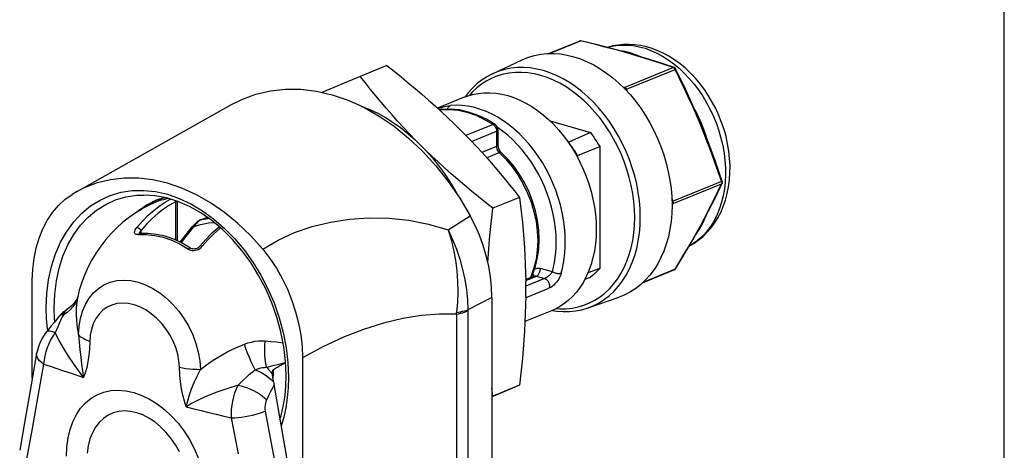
# Model space of a CAD drawing. Header units: inches. Extents: x 0 to 15.7, y 0 to 12.1.
# Tile 12 of 13: x 12.7 to 15.7, y 8 to 9.3. Entities that reach past the tile are written whole.
import ezdxf

# ---------------------------------------------------------------- set-up
doc = ezdxf.new("R2010")
doc.units = ezdxf.units.IN
doc.header["$LTSCALE"] = 0.864286
doc.header["$MEASUREMENT"] = 0
doc.layers.get('0').update_dxf_attribs({"linetype": 'CONTINUOUS'})

msp = doc.modelspace()

# ---------------------------------------------------------------- linework, layer by layer
at = {"color": 7, "linetype": 'Continuous'}
for p, q in [((15.7143, 0), (15.7143, 12.1429)), ((14.3154, 9.1737), (14.4097, 9.2121)), ((14.3182, 9.1737), (14.4127, 9.2122)), ((14.4383, 9.2062), (14.4127, 9.2122)), ((13.8187, 9.1369), (13.7369, 9.1036)), ((14.1431, 9.1118), (14.2345, 9.1545)), ((14.6983, 9.1303), (14.5494, 9.0696)), ((14.7009, 9.1303), (14.6578, 9.145)), ((14.7009, 9.1303), (14.7009, 9.1303)), ((13.7369, 9.1036), (13.6191, 9.0541)), ((14.5546, 9.0644), (14.7035, 9.1251)), ((14.5431, 9.0711), (14.5494, 9.0696)), ((14.0563, 9.0397), (13.9741, 9.0062)), ((14.5546, 9.0644), (14.5574, 9.0562)), ((12.8657, 8.7488), (13.3417, 9.0169)), ((13.9825, 9.0069), (13.9871, 9.0082)), ((13.9819, 9.0009), (13.9805, 9.0003)), ((13.9809, 9), (13.9849, 9.0016)), ((13.9819, 9.0009), (13.9876, 9.0023)), ((13.8409, 8.9502), (13.8856, 8.914)), ((14.0255, 8.9579), (14.0573, 8.9262)), ((14.1446, 8.9558), (14.0615, 8.9219)), ((14.1446, 8.9558), (14.1475, 8.9534)), ((14.1475, 8.9534), (14.1501, 8.9504)), ((14.3197, 8.9666), (14.4439, 8.931)), ((13.8835, 8.9283), (13.9055, 8.909)), ((14.0788, 8.9039), (14.1552, 8.9351)), ((14.1539, 8.9431), (14.1549, 8.9391)), ((14.1549, 8.9391), (14.1552, 8.9351)), ((14.1552, 8.9351), (14.1552, 8.8882)), ((14.1739, 8.9352), (14.1586, 8.9461)), ((14.1598, 8.9394), (14.1598, 8.8926)), ((14.4439, 8.931), (14.3771, 8.9011)), ((13.8856, 8.914), (13.9284, 8.8736)), ((13.9055, 8.909), (13.9373, 8.8773)), ((14.1552, 8.8882), (14.1104, 8.87)), ((14.3754, 8.9016), (14.3771, 8.9011)), ((14.4037, 8.8609), (14.4722, 8.8881)), ((14.4722, 8.8881), (14.4722, 8.5136)), ((14.8286, 8.8388), (14.8067, 8.8978)), ((14.125, 8.8537), (14.1635, 8.8694)), ((14.1659, 8.8739), (14.1679, 8.8715)), ((14.1679, 8.8715), (14.1699, 8.8694)), ((14.4037, 8.8609), (14.4037, 8.8553)), ((14.8485, 8.7811), (14.8286, 8.8388)), ((14.8463, 8.7808), (14.6974, 8.7201)), ((14.6974, 8.7127), (14.8463, 8.7734)), ((14.8283, 8.7339), (14.8482, 8.7752)), ((12.8657, 8.7487), (12.8522, 8.7407)), ((13.1448, 8.7414), (13.1811, 8.7288)), ((13.1172, 8.7249), (13.1041, 8.7192)), ((13.1362, 8.7315), (13.1106, 8.7229)), ((13.1173, 8.7207), (13.117, 8.7206)), ((13.1174, 8.7207), (13.117, 8.7206)), ((13.117, 8.7206), (13.117, 8.7206)), ((13.1172, 8.7249), (13.1297, 8.7294)), ((13.1188, 8.7212), (13.1174, 8.7207)), ((13.1181, 8.721), (13.1178, 8.7209)), ((13.1221, 8.7222), (13.1184, 8.7211)), ((13.1278, 8.724), (13.1328, 8.7255)), ((13.1278, 8.724), (13.1283, 8.7242)), ((13.1283, 8.7242), (13.1335, 8.7258)), ((13.1297, 8.7294), (13.1366, 8.7314)), ((13.1328, 8.7255), (13.1379, 8.7269)), ((13.1335, 8.7258), (13.1387, 8.7272)), ((13.1693, 8.7218), (13.1698, 8.7202)), ((13.1698, 8.7202), (13.1702, 8.7178)), ((13.1702, 8.7178), (13.1702, 8.6005)), ((13.1748, 8.7201), (13.1748, 8.5983)), ((13.1783, 8.7189), (13.175, 8.7186)), ((14.2258, 8.7317), (14.1441, 8.6984)), ((14.6935, 8.7279), (14.6974, 8.7201)), ((14.6974, 8.7127), (14.6942, 8.7074)), ((14.8066, 8.6907), (14.8283, 8.7339)), ((14.5796, 8.67), (14.5789, 8.6944)), ((13.2497, 8.6637), (13.2458, 8.6617)), ((13.2486, 8.6634), (13.2465, 8.6625)), ((13.2486, 8.6634), (13.2666, 8.6707)), ((13.2497, 8.6637), (13.2486, 8.6634)), ((13.2497, 8.6637), (13.2668, 8.6706)), ((14.0066, 8.632), (14.0292, 8.6465)), ((14.0292, 8.6465), (14.0519, 8.661)), ((14.0519, 8.661), (14.0747, 8.6754)), ((14.5789, 8.646), (14.5796, 8.67)), ((13.0548, 8.6175), (13.0514, 8.6175)), ((13.0574, 8.6207), (13.0572, 8.6207)), ((13.0578, 8.6203), (13.0592, 8.6207)), ((13.0606, 8.6239), (13.062, 8.6269)), ((13.062, 8.6269), (13.0639, 8.6302)), ((13.0639, 8.6207), (13.0639, 8.6302)), ((13.1837, 8.5941), (13.2212, 8.6411)), ((13.1867, 8.5928), (13.2258, 8.6417)), ((13.2246, 8.6451), (13.2212, 8.6411)), ((14.2806, 8.6277), (14.2819, 8.5982)), ((13.2618, 8.6018), (13.2448, 8.5823)), ((14.2852, 8.5742), (14.2865, 8.6025)), ((13.2099, 8.5738), (13.2092, 8.5732)), ((13.2092, 8.5732), (13.213, 8.5711)), ((13.2105, 8.5743), (13.2099, 8.5738)), ((13.2162, 8.5758), (13.2161, 8.5758)), ((13.2481, 8.578), (13.2519, 8.5819)), ((14.327, 8.5032), (14.2902, 8.5137)), ((14.4722, 8.5136), (14.4359, 8.5005)), ((14.7013, 8.5089), (14.6027, 8.4687)), ((14.7035, 8.511), (14.6049, 8.4708)), ((12.7302, 8.1767), (12.7302, 8.4768)), ((14.2448, 8.4795), (14.2702, 8.4898)), ((14.2449, 8.4767), (14.2776, 8.4901)), ((14.3027, 8.4829), (14.2449, 8.4593)), ((14.2449, 8.4286), (14.2449, 8.4737)), ((14.2776, 8.4901), (14.3027, 8.4829)), ((14.4267, 8.481), (14.4439, 8.487)), ((14.2448, 8.4235), (14.3164, 8.4527)), ((12.8665, 8.4195), (12.864, 8.4151)), ((12.8692, 8.4248), (12.8666, 8.4166)), ((12.8685, 8.422), (12.8685, 8.422)), ((14.1411, 8.4242), (14.0677, 8.3863)), ((14.1411, 8.4241), (14.1411, 4.6889)), ((14.4363, 8.3925), (14.5315, 8.4258)), ((12.8352, 8.3864), (12.8352, 8.3864)), ((14.0322, 8.3729), (14.0323, 8.3748)), ((14.0323, 8.3748), (14.0326, 8.3766)), ((14.0326, 8.3766), (14.0328, 8.3785)), ((14.3238, 8.3834), (14.2426, 8.3503)), ((14.0322, 8.3729), (14.0322, 4.6594)), ((12.7774, 8.3235), (12.7769, 8.3272)), ((13.4797, 8.2879), (13.5, 8.2854)), ((12.7435, 8.2526), (12.7266, 8.1563)), ((13.5147, 8.2245), (13.5165, 8.1789)), ((13.5595, 8.2387), (13.5595, 6.082)), ((12.7649, 8.22), (12.7471, 8.1209)), ((13.4698, 8.1687), (13.471, 8.1985)), ((13.471, 8.201), (13.471, 8.2035)), ((13.471, 8.1985), (13.471, 8.201)), ((13.4664, 8.1905), (13.4665, 8.1895)), ((13.4688, 8.1738), (13.4705, 8.1651)), ((13.4705, 8.1651), (13.4713, 8.1604)), ((12.7266, 8.1563), (12.7083, 8.0518)), ((13.4713, 8.1604), (13.4719, 8.1573)), ((13.4719, 8.1573), (13.5417, 7.7512)), ((14.1441, 8.1217), (14.1411, 8.1455)), ((14.2258, 8.155), (14.1441, 8.1217)), ((14.2258, 8.155), (14.1618, 8.1279)), ((12.7471, 8.1209), (12.7294, 8.0219)), ((14.1618, 8.1279), (14.1411, 8.1191)), ((14.1411, 8.1204), (14.1441, 8.1217)), ((13.4453, 8.0758), (13.4659, 7.9657)), ((12.7083, 8.0518), (12.6915, 7.9551)), ((13.3628, 7.9442), (13.3418, 8.0545)), ((12.7294, 8.0219), (12.7118, 7.9231)), ((13.4659, 7.9657), (13.4866, 7.8557))]:
    msp.add_line(p, q, dxfattribs=at)
for points in [[(14.4097, 9.2121), (14.4107, 9.2124), (14.4117, 9.2124), (14.4127, 9.2122)], [(14.4127, 9.2122), (14.4135, 9.2125), (14.4142, 9.2126), (14.4145, 9.2125)], [(14.5646, 9.1739), (14.5155, 9.1875), (14.4649, 9.2004), (14.4145, 9.2125)], [(14.5379, 9.1806), (14.5136, 9.1872), (14.4888, 9.1937), (14.4637, 9.2), (14.4383, 9.2062)], [(14.7509, 9.1138), (14.7354, 9.1283), (14.7194, 9.1416), (14.7029, 9.1537), (14.6859, 9.1646), (14.6686, 9.1741), (14.651, 9.1823), (14.6333, 9.1891), (14.6155, 9.1944), (14.5977, 9.1983), (14.5801, 9.2008), (14.5626, 9.2019), (14.5454, 9.2016), (14.5285, 9.1999), (14.512, 9.1969), (14.4959, 9.1926), (14.4957, 9.1925)], [(14.4963, 9.1924), (14.5054, 9.195), (14.5223, 9.1982), (14.5396, 9.1997), (14.5572, 9.1996), (14.5751, 9.1979), (14.5931, 9.1946), (14.6112, 9.1897), (14.6292, 9.1832), (14.6472, 9.1751), (14.6649, 9.1656), (14.6823, 9.1546), (14.6993, 9.1422), (14.7158, 9.1285), (14.7318, 9.1135)], [(14.2345, 9.1545), (14.2537, 9.1623), (14.2723, 9.1678), (14.2914, 9.1716), (14.3111, 9.1736), (14.3311, 9.1739), (14.3514, 9.1723), (14.372, 9.169), (14.3925, 9.164), (14.4131, 9.1572), (14.4336, 9.1487), (14.4539, 9.1386), (14.4739, 9.1269), (14.4935, 9.1136), (14.5127, 9.0989), (14.5312, 9.0827), (14.5491, 9.0652), (14.5663, 9.0465), (14.5827, 9.0266), (14.5982, 9.0055), (14.6127, 8.9835), (14.6263, 8.9607), (14.6387, 8.937), (14.65, 8.9126), (14.6601, 8.8878), (14.669, 8.8624), (14.6765, 8.8367), (14.6828, 8.8108), (14.6877, 8.7848), (14.6912, 8.7588), (14.6934, 8.7331), (14.6941, 8.7075)], [(14.5977, 9.164), (14.5826, 9.1702), (14.5661, 9.1756), (14.5495, 9.1797), (14.535, 9.1821)], [(14.6316, 9.1527), (14.6087, 9.1599), (14.5855, 9.167), (14.5619, 9.1739), (14.5379, 9.1806)], [(14.6578, 9.145), (14.612, 9.1597), (14.5646, 9.1739)], [(13.8187, 9.1369), (13.8408, 9.1194), (13.8626, 9.1018), (13.8841, 9.0842), (13.9052, 9.0666), (13.9261, 9.0487), (13.9466, 9.0308), (13.9669, 9.0128), (13.9868, 8.9946), (14.0063, 8.9763), (14.0255, 8.9579)], [(14.5968, 8.6706), (14.5961, 8.6957), (14.594, 8.7211), (14.5906, 8.7466), (14.5858, 8.7723), (14.5796, 8.7978), (14.5722, 8.8231), (14.5634, 8.8482), (14.5535, 8.8727), (14.5423, 8.8968), (14.53, 8.9202), (14.5167, 8.9428), (14.5023, 8.9646), (14.487, 8.9854), (14.4708, 9.0051), (14.4538, 9.0236), (14.4361, 9.0409), (14.4177, 9.0569), (14.3988, 9.0715), (14.3794, 9.0846), (14.3597, 9.0962), (14.3396, 9.1062), (14.3194, 9.1145), (14.2991, 9.1212), (14.2788, 9.1262), (14.2586, 9.1294), (14.2385, 9.1309), (14.2188, 9.1307), (14.1994, 9.1287), (14.1805, 9.125), (14.1621, 9.1196), (14.1431, 9.1118)], [(14.6983, 9.1303), (14.6764, 9.1379), (14.6542, 9.1453), (14.6316, 9.1527)], [(14.6983, 9.1303), (14.6993, 9.1305), (14.7002, 9.1305), (14.7009, 9.1303)], [(14.6983, 9.1303), (14.6988, 9.1301), (14.6993, 9.1299), (14.6998, 9.1296), (14.7003, 9.1293), (14.7008, 9.1289), (14.7013, 9.1284)], [(13.9055, 8.909), (13.8873, 8.9278), (13.8694, 8.9467), (13.8518, 8.9659), (13.8345, 8.9851), (13.8176, 9.0045), (13.801, 9.0241), (13.7846, 9.0437), (13.7685, 9.0635), (13.7526, 9.0835), (13.7369, 9.1036)], [(14.1431, 9.1118), (14.1274, 9.1036), (14.1112, 9.0932), (14.0959, 9.0812), (14.0815, 9.0677), (14.0682, 9.0527), (14.0592, 9.0407)], [(14.5789, 8.6944), (14.5769, 8.719), (14.5735, 8.7438), (14.5689, 8.7686), (14.5629, 8.7934), (14.5557, 8.8179), (14.5472, 8.8421), (14.5376, 8.8659), (14.5268, 8.8891), (14.5149, 8.9118), (14.502, 8.9337), (14.4881, 8.9548), (14.4732, 8.9749), (14.4576, 8.994), (14.4411, 9.0119), (14.424, 9.0287), (14.4062, 9.0442), (14.3879, 9.0583), (14.3691, 9.071), (14.3499, 9.0822), (14.3305, 9.0919), (14.3109, 9.1), (14.2912, 9.1065), (14.2715, 9.1113), (14.2519, 9.1145), (14.2325, 9.1159), (14.2134, 9.1157), (14.1946, 9.1138), (14.1763, 9.1102), (14.1586, 9.1049), (14.1415, 9.098), (14.1251, 9.0895), (14.1094, 9.0795), (14.0946, 9.0679), (14.0807, 9.0548), (14.0719, 9.045)], [(14.7013, 9.1284), (14.7017, 9.128), (14.7022, 9.1275), (14.7025, 9.1269), (14.7029, 9.1263), (14.7032, 9.1257), (14.7035, 9.1251)], [(14.7053, 9.1264), (14.7053, 9.1264), (14.7052, 9.1262), (14.7048, 9.1259), (14.7043, 9.1256), (14.7035, 9.1251)], [(14.8467, 8.7795), (14.8363, 8.8102), (14.826, 8.8395), (14.8153, 8.8687), (14.8043, 8.8978), (14.793, 8.9268), (14.7813, 8.9555), (14.7692, 8.9842), (14.7567, 9.0126), (14.7439, 9.041), (14.7307, 9.0692), (14.7173, 9.0972), (14.7035, 9.1251)], [(14.7585, 9.0142), (14.7321, 9.0713), (14.7053, 9.1264)], [(14.7318, 9.1135), (14.7471, 9.0973), (14.7617, 9.0801), (14.7756, 9.0618), (14.7885, 9.0426), (14.8005, 9.0225), (14.8115, 9.0018), (14.8215, 8.9804), (14.8303, 8.9585), (14.838, 8.9362), (14.8445, 8.9137), (14.8498, 8.8909), (14.8539, 8.8682), (14.8567, 8.8454), (14.8582, 8.8229), (14.8584, 8.8007), (14.8573, 8.7788), (14.855, 8.7575), (14.8513, 8.7368), (14.8465, 8.7169), (14.8403, 8.6977), (14.833, 8.6796), (14.8245, 8.6624), (14.8149, 8.6463), (14.8043, 8.6315), (14.7926, 8.6179), (14.78, 8.6057), (14.7664, 8.5948), (14.7521, 8.5854), (14.7472, 8.5829)], [(14.7469, 8.5824), (14.7606, 8.5901), (14.7749, 8.6), (14.7886, 8.6112), (14.8015, 8.6237), (14.8136, 8.6376), (14.8246, 8.6525), (14.8347, 8.6686), (14.8437, 8.6859), (14.8516, 8.7043), (14.8582, 8.7235), (14.8636, 8.7434), (14.8678, 8.7642), (14.8706, 8.7856), (14.872, 8.8073), (14.8722, 8.8293), (14.8711, 8.8516), (14.8686, 8.874), (14.8649, 8.8963), (14.86, 8.9186), (14.8539, 8.9406), (14.8465, 8.9623), (14.8381, 8.9836), (14.8285, 9.0044), (14.8179, 9.0247), (14.8063, 9.0442), (14.7938, 9.063), (14.7803, 9.0808), (14.766, 9.0978), (14.7509, 9.1138)], [(14.547, 9.0673), (14.5471, 9.0674), (14.5478, 9.0684), (14.5486, 9.0691), (14.5494, 9.0696)], [(14.5524, 9.0677), (14.5519, 9.0682), (14.5514, 9.0686), (14.5509, 9.0689), (14.5504, 9.0692), (14.5499, 9.0694), (14.5494, 9.0696)], [(13.3418, 9.0169), (13.3735, 9.0328), (13.4164, 9.0487), (13.4611, 9.0592), (13.5072, 9.0642), (13.5545, 9.0638), (13.6026, 9.058), (13.651, 9.0468), (13.6994, 9.0302), (13.7475, 9.0085), (13.7948, 8.9817), (13.8409, 8.9502)], [(14.0563, 9.0397), (14.0651, 9.043), (14.0818, 9.0479), (14.099, 9.0513), (14.1167, 9.0532), (14.1348, 9.0534), (14.1531, 9.052), (14.1715, 9.049), (14.1901, 9.0445), (14.2086, 9.0384), (14.227, 9.0308), (14.2453, 9.0217), (14.2633, 9.0111), (14.281, 8.9991), (14.2982, 8.9859), (14.3149, 8.9713), (14.331, 8.9556), (14.3465, 8.9387), (14.3612, 8.9208), (14.3752, 8.9019), (14.3882, 8.8821), (14.4004, 8.8615), (14.4116, 8.8402), (14.4218, 8.8183), (14.4309, 8.7959), (14.4389, 8.7731), (14.4457, 8.75), (14.4513, 8.7266), (14.4557, 8.7032), (14.4589, 8.6798), (14.4608, 8.6566), (14.4614, 8.6336)], [(14.5546, 9.0644), (14.5536, 9.0641), (14.5525, 9.0638), (14.5513, 9.0635), (14.5509, 9.0633)], [(14.5546, 9.0644), (14.5543, 9.065), (14.554, 9.0656), (14.5536, 9.0662), (14.5532, 9.0668), (14.5528, 9.0673), (14.5524, 9.0677)], [(13.74, 9.0118), (13.7422, 9.0111), (13.7665, 9.0015), (13.7906, 8.9901), (13.8145, 8.977), (13.838, 8.9623), (13.861, 8.9461), (13.8835, 8.9283)], [(13.9871, 9.0082), (13.9917, 9.0095), (13.9963, 9.0107), (14.0009, 9.0118), (14.0054, 9.0126), (14.0096, 9.0133), (14.0137, 9.0138)], [(14.0055, 9.0027), (14.006, 9.0044), (14.0068, 9.0066), (14.0078, 9.0085), (14.0091, 9.0103), (14.0105, 9.0118), (14.012, 9.013), (14.0137, 9.0138)], [(14.3665, 8.595), (14.3659, 8.6174), (14.3641, 8.6401), (14.3611, 8.663), (14.3569, 8.6859), (14.3515, 8.7087), (14.3449, 8.7314), (14.3373, 8.7538), (14.3285, 8.7759), (14.3187, 8.7975), (14.3079, 8.8185), (14.2961, 8.8389), (14.2835, 8.8585), (14.27, 8.8773), (14.2557, 8.8952), (14.2407, 8.9121), (14.225, 8.9279), (14.2088, 8.9426), (14.192, 8.9561), (14.1748, 8.9682), (14.1573, 8.9791), (14.1395, 8.9886), (14.1215, 8.9967), (14.1033, 9.0033), (14.0851, 9.0085), (14.067, 9.0121), (14.049, 9.0142), (14.0312, 9.0148), (14.0137, 9.0138)], [(14.8067, 8.8978), (14.7834, 8.9563), (14.7585, 9.0142)], [(13.9757, 9.0047), (13.9781, 9.0055), (13.9825, 9.0069)], [(13.9849, 9.0016), (14.0111, 9.0023), (14.0378, 8.9995), (14.0647, 8.9934), (14.0917, 8.9841), (14.1184, 8.9715), (14.1446, 8.9558)], [(14.151, 8.9558), (14.1243, 8.9718), (14.0969, 8.9846), (14.0693, 8.9941), (14.0416, 9.0003), (14.0143, 9.003), (13.9876, 9.0023)], [(14.8023, 8.9089), (14.8001, 8.9166), (14.7933, 8.937), (14.7855, 8.9572), (14.7767, 8.977), (14.7671, 8.9963), (14.7632, 9.0032)], [(14.151, 8.9558), (14.1509, 8.9559), (14.1491, 8.9565), (14.147, 8.9565), (14.1446, 8.9558)], [(14.1501, 8.9504), (14.1523, 8.9469), (14.1539, 8.9431)], [(14.0573, 8.9262), (14.0755, 8.9075), (14.0934, 8.8885), (14.1109, 8.8694), (14.1282, 8.8501), (14.1452, 8.8307), (14.1618, 8.8112), (14.1782, 8.7915), (14.1943, 8.7717), (14.2102, 8.7518), (14.2258, 8.7317)], [(14.1552, 8.9351), (14.1574, 8.9362), (14.1589, 8.9374), (14.1597, 8.9387), (14.1598, 8.9394)], [(14.3388, 8.5941), (14.3382, 8.6154), (14.3365, 8.6368), (14.3336, 8.6584), (14.3297, 8.6801), (14.3246, 8.7016), (14.3184, 8.7231), (14.3111, 8.7442), (14.3029, 8.765), (14.2936, 8.7854), (14.2834, 8.8053), (14.2723, 8.8246), (14.2603, 8.8431), (14.2475, 8.8609), (14.234, 8.8778), (14.2199, 8.8937), (14.2051, 8.9087), (14.1897, 8.9225), (14.1739, 8.9352)], [(14.4439, 8.931), (14.4489, 8.9241), (14.4539, 8.9172), (14.4587, 8.9101), (14.4633, 8.9029), (14.4678, 8.8956), (14.4722, 8.8881)], [(14.1598, 8.8926), (14.1597, 8.8918), (14.1589, 8.8905), (14.1574, 8.8893), (14.1552, 8.8882)], [(14.1552, 8.8882), (14.1555, 8.8848), (14.1562, 8.8813), (14.1574, 8.8779)], [(14.1598, 8.8926), (14.16, 8.8896), (14.1605, 8.8864), (14.1614, 8.8831)], [(14.4037, 8.8609), (14.3995, 8.8678), (14.3953, 8.8747), (14.3909, 8.8815), (14.3864, 8.8881), (14.3818, 8.8947), (14.3771, 8.9011)], [(13.9284, 8.8736), (13.9691, 8.8292), (14.0072, 8.7811), (14.0424, 8.7299), (14.0748, 8.6754)], [(13.9373, 8.8773), (13.9575, 8.8547), (13.9767, 8.8309), (13.995, 8.806), (14.0124, 8.78), (14.0287, 8.7531), (14.0378, 8.7367)], [(14.1441, 8.6984), (14.122, 8.7159), (14.1002, 8.7334), (14.0787, 8.751), (14.0576, 8.7687), (14.0367, 8.7865), (14.0161, 8.8044), (13.9959, 8.8225), (13.976, 8.8407), (13.9565, 8.859), (13.9373, 8.8773)], [(14.1574, 8.8779), (14.1591, 8.8748), (14.1611, 8.8719), (14.1635, 8.8694)], [(14.1614, 8.8831), (14.1626, 8.8799), (14.1642, 8.8768), (14.1659, 8.8739)], [(14.1699, 8.8694), (14.1693, 8.8698), (14.1678, 8.8703), (14.1658, 8.8701), (14.1635, 8.8694)], [(14.1635, 8.8694), (14.1841, 8.8488), (14.2032, 8.8259), (14.2208, 8.801), (14.2364, 8.7744), (14.2499, 8.7464), (14.2613, 8.7174), (14.2702, 8.6877), (14.2767, 8.6577), (14.2806, 8.6277)], [(14.2865, 8.6025), (14.2852, 8.6317), (14.2814, 8.6613), (14.275, 8.6908), (14.2662, 8.72), (14.2551, 8.7484), (14.2418, 8.7759), (14.2264, 8.802), (14.2092, 8.8265), (14.1903, 8.849), (14.1699, 8.8694)], [(13.3609, 8.6521), (13.3198, 8.6859), (13.2773, 8.7153), (13.2338, 8.7402), (13.1895, 8.7604), (13.1449, 8.7757), (13.1002, 8.786), (13.0559, 8.7913), (13.0124, 8.7914), (12.9699, 8.7863), (12.9288, 8.7762), (12.8896, 8.761), (12.8657, 8.7487)], [(14.8043, 8.6882), (14.8153, 8.7097), (14.826, 8.7311), (14.8363, 8.7523), (14.8463, 8.7734)], [(14.8485, 8.7811), (14.8485, 8.7811), (14.8483, 8.7811), (14.8478, 8.7811), (14.8471, 8.781), (14.8463, 8.7808)], [(14.8467, 8.7795), (14.847, 8.7781), (14.8471, 8.7768), (14.847, 8.7756), (14.8467, 8.7744), (14.8463, 8.7734)], [(14.8482, 8.7752), (14.8478, 8.7746), (14.8472, 8.7739), (14.8463, 8.7734)], [(12.7302, 8.4768), (12.7315, 8.5114), (12.7354, 8.5446), (12.742, 8.5766), (12.7511, 8.607), (12.7625, 8.6353), (12.7763, 8.6614), (12.7923, 8.6853), (12.8105, 8.7066), (12.8304, 8.7251), (12.8522, 8.7407)], [(12.7732, 8.3922), (12.775, 8.4365), (12.7803, 8.4791), (12.7892, 8.52), (12.8015, 8.5586), (12.8172, 8.5946), (12.8359, 8.6276), (12.8575, 8.6571), (12.8819, 8.6832), (12.9089, 8.7055), (12.9383, 8.7238), (12.9697, 8.7379), (13.0027, 8.7476), (13.0371, 8.7528), (13.0725, 8.7535), (13.1085, 8.7497), (13.1448, 8.7414)], [(12.7971, 8.3918), (12.7989, 8.4343), (12.804, 8.4753), (12.8125, 8.5146), (12.8243, 8.5517), (12.8393, 8.5862), (12.8573, 8.6179), (12.8782, 8.6465), (12.9017, 8.6716), (12.9277, 8.693), (12.9558, 8.7105), (12.9859, 8.724), (13.0176, 8.7333), (13.0506, 8.7383), (13.0716, 8.7392)], [(13.5095, 8.184), (13.5077, 8.2284), (13.5024, 8.2734), (13.4935, 8.3187), (13.4812, 8.3636), (13.4656, 8.4078), (13.4468, 8.4509), (13.4251, 8.4923), (13.4007, 8.5316), (13.3738, 8.5685), (13.3446, 8.6025), (13.3136, 8.6333), (13.2811, 8.6607), (13.2473, 8.6843), (13.2126, 8.7039), (13.1773, 8.7193), (13.1419, 8.7304), (13.1065, 8.7371), (13.0716, 8.7392)], [(13.051, 8.6395), (13.0681, 8.6591), (13.0858, 8.6769), (13.1039, 8.6929), (13.1224, 8.707)], [(13.1106, 8.7229), (13.0826, 8.7088), (13.0566, 8.6907), (13.0528, 8.6872)], [(13.1041, 8.7192), (13.0875, 8.7104), (13.0726, 8.7008), (13.061, 8.692)], [(13.1702, 8.7178), (13.1516, 8.7078), (13.1333, 8.696), (13.1153, 8.6821), (13.0976, 8.6665), (13.0805, 8.6492), (13.0639, 8.6302)], [(13.1178, 8.7209), (13.1176, 8.7208), (13.1175, 8.7208), (13.1173, 8.7207)], [(13.1283, 8.7242), (13.1279, 8.7241), (13.1219, 8.7222)], [(13.1224, 8.707), (13.1411, 8.7192), (13.1546, 8.7264)], [(13.1379, 8.7269), (13.1431, 8.7282), (13.1465, 8.729)], [(13.1387, 8.7272), (13.1439, 8.7285), (13.1463, 8.729)], [(13.174, 8.7203), (13.1738, 8.72), (13.1723, 8.7189), (13.1702, 8.7178)], [(13.1811, 8.7288), (13.2171, 8.712), (13.2523, 8.6911), (13.2866, 8.6663), (13.3195, 8.6378), (13.3508, 8.606), (13.3801, 8.571), (13.4071, 8.5333), (13.4316, 8.4933), (13.4533, 8.4514), (13.4722, 8.4076), (13.4879, 8.3624), (13.5003, 8.3165), (13.5093, 8.2703), (13.5147, 8.2245)], [(14.2258, 8.7317), (14.229, 8.7063), (14.232, 8.6808), (14.2347, 8.6553), (14.2371, 8.6297), (14.2392, 8.604), (14.241, 8.5782), (14.2425, 8.5522), (14.2437, 8.5261), (14.2445, 8.4999), (14.2449, 8.4737)], [(14.6941, 8.7075), (14.6934, 8.6824), (14.6913, 8.6579), (14.6877, 8.634), (14.6829, 8.6108), (14.6766, 8.5885), (14.6691, 8.5672), (14.6602, 8.547), (14.6502, 8.5279), (14.6389, 8.51), (14.6264, 8.4935), (14.6129, 8.4783), (14.5983, 8.4646), (14.5828, 8.4525), (14.5664, 8.4419), (14.5492, 8.433), (14.5315, 8.4258)], [(14.6974, 8.7201), (14.6965, 8.7195), (14.6954, 8.719), (14.6943, 8.7184), (14.6938, 8.7181)], [(14.6974, 8.7127), (14.6965, 8.7125), (14.6955, 8.7125), (14.6943, 8.7126), (14.6939, 8.7127)], [(14.6974, 8.7127), (14.6978, 8.7137), (14.6981, 8.7149), (14.6982, 8.7161), (14.6981, 8.7174), (14.6978, 8.7188), (14.6974, 8.7201)], [(14.1289, 8.5313), (14.1289, 8.5325), (14.1307, 8.5598), (14.1328, 8.5872), (14.1352, 8.6148), (14.1379, 8.6425), (14.1409, 8.6704), (14.1441, 8.6984)], [(14.7567, 8.6007), (14.7692, 8.6228), (14.7813, 8.6447), (14.793, 8.6665), (14.8043, 8.6882)], [(14.7583, 8.6019), (14.7832, 8.6467), (14.8066, 8.6907)], [(14.7679, 8.6192), (14.7767, 8.6317), (14.7855, 8.6465), (14.7933, 8.6622), (14.7998, 8.6778)], [(13.2465, 8.6625), (13.2411, 8.6595), (13.2356, 8.6556), (13.2301, 8.6508), (13.2246, 8.6451)], [(13.2458, 8.6617), (13.2418, 8.6591), (13.2378, 8.6558), (13.2338, 8.6518), (13.2297, 8.6471), (13.2258, 8.6417)], [(13.2892, 8.6538), (13.2842, 8.6537), (13.271, 8.6523), (13.257, 8.6499), (13.2419, 8.6463), (13.2258, 8.6417)], [(13.2497, 8.6637), (13.2689, 8.6675), (13.2709, 8.6678)], [(13.4376, 8.5727), (13.4001, 8.6145), (13.3609, 8.6521)], [(13.4376, 8.5727), (13.4849, 8.6006), (13.5352, 8.6238), (13.5889, 8.6421), (13.6453, 8.6557), (13.7041, 8.6647), (13.7643, 8.6688), (13.8251, 8.6678), (13.8861, 8.6615), (13.9467, 8.6497), (14.0066, 8.632)], [(14.1411, 8.4241), (14.14, 8.456), (14.1368, 8.488), (14.1314, 8.5202), (14.124, 8.5523), (14.1145, 8.5841), (14.1031, 8.6154), (14.0899, 8.6458), (14.0748, 8.6754)], [(14.3387, 8.3905), (14.35, 8.3897), (14.3691, 8.3899), (14.3879, 8.3918), (14.4061, 8.3954), (14.4239, 8.4007), (14.441, 8.4076), (14.4574, 8.4161), (14.4731, 8.4261), (14.4879, 8.4377), (14.5018, 8.4507), (14.5147, 8.4652), (14.5266, 8.481), (14.5375, 8.4981), (14.5471, 8.5163), (14.5556, 8.5357), (14.5628, 8.5561), (14.5688, 8.5774), (14.5735, 8.5996), (14.5769, 8.6226), (14.5789, 8.646)], [(14.4363, 8.3925), (14.4538, 8.3996), (14.4708, 8.4084), (14.487, 8.4188), (14.5023, 8.4308), (14.5167, 8.4443), (14.53, 8.4593), (14.5423, 8.4756), (14.5535, 8.4933), (14.5634, 8.5121), (14.5722, 8.5321), (14.5796, 8.5532), (14.5858, 8.5752), (14.5906, 8.598), (14.594, 8.6216), (14.5961, 8.6458), (14.5968, 8.6706)], [(13.0514, 8.6175), (13.0487, 8.618), (13.0465, 8.6191), (13.045, 8.6208), (13.0441, 8.6229), (13.044, 8.6255), (13.0446, 8.6285), (13.0459, 8.6318), (13.0481, 8.6355), (13.051, 8.6395)], [(13.0639, 8.6302), (13.063, 8.6318), (13.0617, 8.6334), (13.0602, 8.635), (13.0585, 8.6364), (13.0566, 8.6377), (13.0546, 8.6387), (13.0527, 8.6393), (13.051, 8.6395)], [(13.0548, 8.6175), (13.0552, 8.6182), (13.0556, 8.6187), (13.0561, 8.6192), (13.0567, 8.6197), (13.0572, 8.62), (13.0578, 8.6203)], [(13.0548, 8.6175), (13.0801, 8.618), (13.1059, 8.6152), (13.132, 8.6093), (13.1581, 8.6002), (13.1839, 8.5882), (13.2092, 8.5732)], [(13.0592, 8.6207), (13.0583, 8.6206), (13.0574, 8.6207)], [(13.2162, 8.5758), (13.1904, 8.591), (13.1642, 8.6033), (13.1377, 8.6124), (13.1111, 8.6184), (13.0849, 8.6211), (13.0592, 8.6207)], [(13.0597, 8.6207), (13.0597, 8.6211), (13.0606, 8.6239)], [(13.2212, 8.6411), (13.2213, 8.6412), (13.222, 8.6417), (13.223, 8.642), (13.2243, 8.642), (13.2258, 8.6417)], [(13.3082, 8.6379), (13.3047, 8.6353), (13.2866, 8.6193), (13.269, 8.6014), (13.2519, 8.5819)], [(13.3045, 8.641), (13.2976, 8.6357), (13.2794, 8.6196), (13.2618, 8.6018)], [(14.0066, 8.632), (14.0158, 8.6016), (14.0234, 8.5704), (14.0292, 8.5386), (14.0335, 8.5063), (14.0359, 8.4739), (14.0366, 8.4418), (14.0356, 8.41), (14.0328, 8.3785)], [(14.0066, 8.632), (14.0202, 8.6028), (14.0322, 8.5725), (14.0426, 8.5417), (14.0513, 8.5105), (14.0581, 8.4792), (14.0632, 8.4479), (14.0664, 8.4168), (14.0677, 8.3863)], [(14.4614, 8.6336), (14.4608, 8.611), (14.4589, 8.589), (14.4558, 8.5675), (14.4514, 8.5466), (14.4458, 8.5266), (14.439, 8.5074), (14.431, 8.4892), (14.4219, 8.472), (14.4118, 8.4559), (14.4006, 8.441), (14.3884, 8.4274), (14.3753, 8.415), (14.3613, 8.4041), (14.3466, 8.3946), (14.3311, 8.3866), (14.3238, 8.3834)], [(14.2819, 8.5982), (14.2806, 8.5693), (14.2767, 8.5416), (14.2702, 8.5153)], [(14.327, 8.5032), (14.3306, 8.5175), (14.3335, 8.5322), (14.3358, 8.5473), (14.3375, 8.5626), (14.3385, 8.5782), (14.3388, 8.5941)], [(14.354, 8.4987), (14.3578, 8.5138), (14.361, 8.5294), (14.3634, 8.5453), (14.3652, 8.5616), (14.3662, 8.5782), (14.3665, 8.595)], [(14.7035, 8.511), (14.7172, 8.5335), (14.7307, 8.556), (14.7439, 8.5784), (14.7567, 8.6007)], [(14.705, 8.5121), (14.7319, 8.5566), (14.7583, 8.6019)], [(13.2129, 8.5758), (13.2123, 8.5755), (13.2117, 8.5752), (13.2111, 8.5748), (13.2105, 8.5743)], [(13.2161, 8.5758), (13.2153, 8.5762), (13.2142, 8.5762), (13.2129, 8.5758)], [(13.213, 8.5711), (13.217, 8.5697), (13.2213, 8.5689), (13.2259, 8.5688), (13.2305, 8.5693)], [(13.2448, 8.5823), (13.2424, 8.5798), (13.2392, 8.5773), (13.2358, 8.5754), (13.2324, 8.5741), (13.2291, 8.5734), (13.2258, 8.5731), (13.2226, 8.5734), (13.2197, 8.5741), (13.217, 8.5753), (13.2161, 8.5758)], [(13.2305, 8.5693), (13.2352, 8.5705), (13.2397, 8.5723), (13.2441, 8.5749), (13.2481, 8.578)], [(13.2519, 8.5819), (13.25, 8.5827), (13.2483, 8.5832), (13.2468, 8.5832), (13.2456, 8.583), (13.2448, 8.5823)], [(13.4376, 8.5727), (13.4594, 8.5444), (13.4794, 8.5145), (13.4975, 8.4827), (13.5135, 8.4496), (13.5273, 8.4156), (13.5387, 8.3807), (13.5478, 8.3452), (13.5543, 8.3094), (13.5582, 8.274), (13.5595, 8.2387)], [(14.2614, 8.4862), (14.2664, 8.4963), (14.2751, 8.5208), (14.2814, 8.5468), (14.2852, 8.5742)], [(14.2702, 8.5153), (14.2613, 8.4907), (14.2584, 8.485)], [(14.2668, 8.4975), (14.2676, 8.4963), (14.2684, 8.4945), (14.269, 8.4928), (14.2692, 8.4912), (14.2691, 8.4896), (14.269, 8.4894)], [(14.2717, 8.5112), (14.2718, 8.5113), (14.2745, 8.5128), (14.2774, 8.5139), (14.2805, 8.5145), (14.2837, 8.5147), (14.2869, 8.5145), (14.2902, 8.5137)], [(14.2776, 8.4901), (14.2792, 8.4909), (14.2809, 8.492), (14.2824, 8.4935), (14.2839, 8.4951), (14.2853, 8.497), (14.2865, 8.4991), (14.2876, 8.5014), (14.2885, 8.5038), (14.2893, 8.5063), (14.2898, 8.5088), (14.2901, 8.5113), (14.2902, 8.5137)], [(14.327, 8.5032), (14.3263, 8.502), (14.3255, 8.5009), (14.3246, 8.4997), (14.3236, 8.4985), (14.3225, 8.4973), (14.3214, 8.4961), (14.3202, 8.4949), (14.319, 8.4938), (14.3178, 8.4927), (14.3165, 8.4916), (14.3153, 8.4906), (14.3141, 8.4897), (14.3129, 8.4888), (14.3118, 8.488), (14.3107, 8.4872), (14.3096, 8.4865), (14.3086, 8.4859), (14.3076, 8.4853), (14.3067, 8.4848), (14.3058, 8.4843), (14.305, 8.4839), (14.3042, 8.4835), (14.3034, 8.4832), (14.3027, 8.4829)], [(14.354, 8.4987), (14.3526, 8.4942), (14.3508, 8.4898), (14.3487, 8.4854), (14.3462, 8.4811), (14.3435, 8.477), (14.3406, 8.473), (14.3376, 8.4693), (14.3345, 8.4659), (14.3313, 8.4628), (14.3281, 8.46), (14.3249, 8.4576), (14.3219, 8.4556), (14.3191, 8.4539), (14.3164, 8.4527)], [(14.354, 8.4987), (14.3523, 8.4981), (14.3503, 8.4977), (14.3482, 8.4974), (14.346, 8.4974), (14.3436, 8.4975), (14.3412, 8.4978), (14.3387, 8.4983), (14.3362, 8.4989), (14.3337, 8.4998), (14.3313, 8.5008), (14.3291, 8.5019), (14.327, 8.5032)], [(14.4722, 8.5136), (14.4678, 8.5087), (14.4633, 8.5039), (14.4587, 8.4994), (14.4539, 8.4951), (14.4489, 8.4909), (14.4439, 8.487)], [(14.7035, 8.511), (14.7029, 8.5101), (14.7022, 8.5094), (14.7013, 8.5089)], [(14.7035, 8.511), (14.7042, 8.5113), (14.7048, 8.5118), (14.705, 8.5121)], [(12.8718, 8.3111), (12.8737, 8.336), (12.8779, 8.3599), (12.8845, 8.3824), (12.8935, 8.4033), (12.9047, 8.422), (12.918, 8.4383), (12.9331, 8.452), (12.9501, 8.463), (12.9689, 8.4712), (12.9892, 8.4762), (13.0105, 8.4779), (13.0325, 8.4763), (13.055, 8.4715), (13.0776, 8.4635), (13.0999, 8.4525), (13.1216, 8.4386), (13.1424, 8.422), (13.1619, 8.4031), (13.1799, 8.3821), (13.1961, 8.3594), (13.2105, 8.335), (13.2226, 8.3094), (13.2324, 8.2829), (13.2396, 8.2562), (13.2442, 8.2297), (13.2461, 8.2037)], [(14.2702, 8.4898), (14.2716, 8.4903), (14.2735, 8.4906), (14.2755, 8.4905), (14.2776, 8.4901)], [(14.3027, 8.4829), (14.3049, 8.482), (14.307, 8.4809), (14.3089, 8.4795), (14.3107, 8.4778), (14.3124, 8.4758), (14.3139, 8.4736), (14.3152, 8.4713), (14.3162, 8.4687), (14.3171, 8.466), (14.3176, 8.4632), (14.3178, 8.4604), (14.3177, 8.4577), (14.3172, 8.4551), (14.3164, 8.4527)], [(12.864, 8.4151), (12.8604, 8.4099), (12.8558, 8.4041), (12.8499, 8.398), (12.8428, 8.3918), (12.8352, 8.3864)], [(12.8666, 8.4166), (12.8616, 8.4058), (12.855, 8.3958), (12.8468, 8.3866)], [(12.8685, 8.422), (12.8666, 8.411), (12.8649, 8.3925), (12.8646, 8.3731), (12.8658, 8.3528), (12.8682, 8.3321), (12.8718, 8.3111)], [(12.8693, 8.4255), (12.8692, 8.4251), (12.8682, 8.4229), (12.8665, 8.4195)], [(13.1822, 8.21), (13.1805, 8.2301), (13.1767, 8.2503), (13.1707, 8.2707), (13.1625, 8.2908), (13.1523, 8.3102), (13.1404, 8.3286), (13.1268, 8.3456), (13.1119, 8.361), (13.0956, 8.3747), (13.0784, 8.3863), (13.0605, 8.3955), (13.0424, 8.4021), (13.0244, 8.406), (13.0067, 8.4072), (12.9899, 8.4056), (12.9741, 8.4013), (12.9596, 8.3945), (12.9465, 8.3851), (12.935, 8.3734), (12.9252, 8.3595), (12.9174, 8.3438), (12.9117, 8.3265), (12.9081, 8.3083), (12.9066, 8.2891)], [(14.2449, 8.4286), (14.2445, 8.4019), (14.2437, 8.3751), (14.2425, 8.348), (14.241, 8.3208), (14.2392, 8.2935), (14.2371, 8.266), (14.2347, 8.2384), (14.232, 8.2107), (14.229, 8.1829), (14.2258, 8.155)], [(12.7769, 8.3272), (12.7741, 8.3598), (12.7732, 8.3922)], [(12.7989, 8.3501), (12.798, 8.3608), (12.7971, 8.3918)], [(12.8352, 8.3864), (12.8327, 8.3847), (12.83, 8.3828), (12.8272, 8.3806), (12.8244, 8.3783), (12.8215, 8.3757), (12.8187, 8.373), (12.816, 8.3702), (12.8142, 8.3682)], [(12.8468, 8.3866), (12.8371, 8.3784), (12.8261, 8.3714)], [(12.8352, 8.3864), (12.8333, 8.3849), (12.8315, 8.3829), (12.8299, 8.3806), (12.8284, 8.3779), (12.8272, 8.3748), (12.8261, 8.3714)], [(14.0322, 8.3729), (13.9802, 8.3736), (13.9255, 8.3694), (13.8681, 8.3599), (13.8086, 8.3455), (13.7474, 8.3264), (13.6852, 8.3022), (13.6224, 8.273), (13.5595, 8.2387)], [(14.0322, 8.3729), (14.0386, 8.3745), (14.0448, 8.3761), (14.0508, 8.3778), (14.0567, 8.3796), (14.0623, 8.3815), (14.0677, 8.3835)], [(14.0328, 8.3785), (14.0391, 8.3796), (14.0452, 8.3808), (14.0511, 8.382), (14.0569, 8.3834), (14.0624, 8.3848), (14.0677, 8.3863)], [(14.0677, 8.3863), (14.0677, 8.3858), (14.0677, 8.3854), (14.0677, 8.3849), (14.0677, 8.3844), (14.0677, 8.384), (14.0677, 4.67)], [(14.3267, 8.3847), (14.3396, 8.3826), (14.3597, 8.3811), (14.3794, 8.3813), (14.3988, 8.3833), (14.4177, 8.387), (14.4363, 8.3925)], [(12.8142, 8.3682), (12.8128, 8.3666), (12.8051, 8.3576), (12.797, 8.3477), (12.7881, 8.3369), (12.7785, 8.3249), (12.7737, 8.3189)], [(12.8261, 8.3714), (12.8212, 8.3625), (12.8166, 8.3534), (12.8122, 8.3442), (12.8081, 8.3348), (12.8041, 8.3254), (12.8004, 8.316)], [(12.8261, 8.3714), (12.8208, 8.3714), (12.8167, 8.3701), (12.8142, 8.3682)], [(12.7737, 8.3189), (12.7697, 8.3137), (12.7614, 8.3008), (12.7543, 8.2871), (12.7487, 8.2729), (12.7447, 8.2586), (12.7435, 8.2525)], [(12.8004, 8.316), (12.7931, 8.3054), (12.7865, 8.2941), (12.7807, 8.2823), (12.7757, 8.2701), (12.7715, 8.2576), (12.7683, 8.2449), (12.7661, 8.2324), (12.7649, 8.22)], [(12.8004, 8.316), (12.7937, 8.3186), (12.7878, 8.3204), (12.7828, 8.3213), (12.7788, 8.3213), (12.7756, 8.3205), (12.7737, 8.3189)], [(12.8874, 8.1792), (12.872, 8.2), (12.8566, 8.222), (12.8414, 8.2447), (12.8267, 8.268), (12.813, 8.292), (12.8004, 8.316)], [(12.8718, 8.3111), (12.8741, 8.2869), (12.8764, 8.2635), (12.879, 8.2409), (12.8816, 8.2195), (12.8843, 8.1991), (12.8874, 8.1792)], [(12.9066, 8.2891), (12.8985, 8.2922), (12.8912, 8.2956), (12.8849, 8.2992), (12.8795, 8.3031), (12.8751, 8.3071), (12.8718, 8.3111)], [(12.9066, 8.2891), (12.9054, 8.2668), (12.9035, 8.246), (12.9007, 8.2268), (12.8971, 8.2093), (12.8927, 8.1934), (12.8874, 8.1792)], [(13.3812, 8.2812), (13.3919, 8.2848), (13.4027, 8.2877), (13.4134, 8.2898), (13.4242, 8.291), (13.4349, 8.2915), (13.4455, 8.2911)], [(13.4496, 8.2102), (13.4471, 8.2222), (13.4454, 8.2351), (13.4443, 8.2486), (13.4439, 8.2626), (13.4443, 8.2769), (13.4455, 8.2911)], [(13.4455, 8.2911), (13.4628, 8.2896), (13.4797, 8.2879)], [(12.7649, 8.22), (12.7576, 8.2253), (12.7517, 8.2309), (12.7474, 8.2366), (12.7446, 8.2422), (12.7433, 8.2479), (12.7435, 8.2525)], [(13.2461, 8.2037), (13.2654, 8.2178), (13.2858, 8.2318), (13.3077, 8.2453), (13.3309, 8.2582), (13.3554, 8.2703), (13.3812, 8.2812)], [(13.4143, 8.2026), (13.4084, 8.2143), (13.4025, 8.2269), (13.3968, 8.24), (13.3913, 8.2536), (13.386, 8.2674), (13.3812, 8.2812)], [(13.4687, 8.2152), (13.4879, 8.2199), (13.5071, 8.2246)], [(13.471, 8.2035), (13.4772, 8.2073), (13.4833, 8.2109), (13.4893, 8.2144), (13.4953, 8.2179), (13.5012, 8.2213), (13.5078, 8.225)], [(12.7649, 8.22), (12.785, 8.2131), (12.8052, 8.2062), (12.8255, 8.1994), (12.846, 8.1926), (12.8666, 8.1859), (12.8874, 8.1792)], [(13.203, 8.0886), (13.1973, 8.106), (13.1924, 8.1245), (13.1885, 8.1442), (13.1855, 8.1651), (13.1834, 8.187), (13.1822, 8.21)], [(13.1822, 8.21), (13.1917, 8.2081), (13.2018, 8.2065), (13.2123, 8.2053), (13.2233, 8.2044), (13.2347, 8.2039), (13.2461, 8.2037)], [(13.203, 8.0886), (13.2074, 8.107), (13.2127, 8.1252), (13.2193, 8.144), (13.2271, 8.1633), (13.236, 8.1833), (13.2461, 8.2037)], [(13.3623, 8.1547), (13.3706, 8.1632), (13.379, 8.1715), (13.3875, 8.1797), (13.3963, 8.1876), (13.4052, 8.1953), (13.4143, 8.2026)], [(13.4143, 8.2026), (13.4198, 8.2047), (13.4255, 8.2065), (13.4313, 8.208), (13.4373, 8.2091), (13.4434, 8.2098), (13.4496, 8.2102)], [(13.4143, 8.2026), (13.4248, 8.1981), (13.4352, 8.1926), (13.4451, 8.1865), (13.4545, 8.1798), (13.463, 8.1725), (13.4705, 8.1651)], [(13.4496, 8.2102), (13.4591, 8.2127), (13.4687, 8.2152)], [(13.4496, 8.2102), (13.4527, 8.2071), (13.4557, 8.2038), (13.4586, 8.2004), (13.4614, 8.1968), (13.464, 8.1932), (13.4665, 8.1895)], [(13.4666, 8.1951), (13.4665, 8.1942), (13.4664, 8.1933), (13.4664, 8.1924), (13.4664, 8.1918)], [(13.471, 8.2035), (13.4699, 8.2027), (13.4689, 8.2016), (13.4681, 8.2003), (13.4674, 8.1987), (13.4669, 8.197), (13.4666, 8.1951)], [(13.4664, 8.1918), (13.4664, 8.1914), (13.4664, 8.1905)], [(13.4665, 8.1895), (13.4668, 8.1858), (13.4673, 8.182), (13.468, 8.178), (13.4688, 8.1738)], [(13.4905, 8.0491), (13.4955, 8.0666), (13.5016, 8.0946), (13.506, 8.1236), (13.5086, 8.1535), (13.5095, 8.184)], [(13.5165, 8.1789), (13.5156, 8.147), (13.5128, 8.116), (13.5083, 8.0857), (13.5019, 8.0564), (13.4939, 8.0289)], [(12.8348, 7.9373), (12.8361, 7.9661), (12.8398, 7.9933), (12.846, 8.019), (12.8546, 8.0429), (12.8655, 8.0646), (12.8786, 8.0841), (12.8938, 8.1009), (12.9108, 8.1149), (12.9296, 8.1258), (12.95, 8.1337), (12.9715, 8.1384), (12.9942, 8.1397), (13.0175, 8.1378), (13.0417, 8.1325)], [(13.0417, 8.1325), (13.0661, 8.1238), (13.09, 8.1122), (13.1134, 8.0976), (13.1361, 8.0802), (13.1576, 8.0603), (13.1778, 8.038), (13.1963, 8.0138), (13.2128, 7.9879), (13.2272, 7.9606), (13.2393, 7.9323), (13.2488, 7.903), (13.2558, 7.8735), (13.26, 7.8442), (13.2614, 7.8149)], [(13.3623, 8.1547), (13.3278, 8.1443), (13.2964, 8.1332), (13.2682, 8.1222), (13.2431, 8.111), (13.2214, 8.0997), (13.203, 8.0886)], [(13.3418, 8.0545), (13.3414, 8.0673), (13.3419, 8.0803), (13.3433, 8.0935), (13.3455, 8.1065), (13.3486, 8.1193), (13.3524, 8.1317), (13.3571, 8.1436), (13.3623, 8.1547)], [(13.3623, 8.1547), (13.3715, 8.1528), (13.3811, 8.1502), (13.3905, 8.1469), (13.4, 8.1431), (13.4094, 8.1386), (13.4185, 8.1336), (13.4273, 8.1281), (13.4354, 8.1222), (13.4428, 8.1161), (13.4492, 8.1099)], [(13.4722, 8.1557), (13.4683, 8.1484), (13.4644, 8.141), (13.4606, 8.1334), (13.4568, 8.1257), (13.453, 8.1178), (13.4492, 8.1099)], [(13.4492, 8.1099), (13.4471, 8.1048), (13.4456, 8.0994), (13.4446, 8.0936), (13.4443, 8.0876), (13.4445, 8.0817), (13.4453, 8.0758)], [(13.1819, 7.9503), (13.1698, 7.972), (13.1559, 7.9924), (13.1406, 8.011), (13.1239, 8.0277), (13.1063, 8.0422), (13.0881, 8.0543), (13.0694, 8.0638), (13.0506, 8.0707), (13.0319, 8.0748), (13.0135, 8.0762), (12.9958, 8.0747), (12.9788, 8.0704), (12.9629, 8.0632), (12.9483, 8.0533), (12.9354, 8.0409), (12.924, 8.0261), (12.9145, 8.009), (12.9069, 7.9899), (12.9014, 7.969), (12.8981, 7.9467)], [(13.203, 8.0886), (13.2258, 8.0828), (13.2488, 8.077), (13.2718, 8.0713), (13.295, 8.0656), (13.3183, 8.06), (13.3418, 8.0545)], [(13.3418, 8.0545), (13.3515, 8.0549), (13.3621, 8.0558), (13.3728, 8.0571), (13.3838, 8.0588), (13.3951, 8.0609), (13.4062, 8.0633), (13.4171, 8.0661), (13.4274, 8.0691), (13.437, 8.0724), (13.4453, 8.0758)]]:
    msp.add_lwpolyline(points, dxfattribs=at)
for centre, radius, start, end in [((14.4127, 9.2048), 0.00787, 76.8187, 112.176), ((14.6983, 9.1229), 0.00787, 26.4992, 70.6365), ((13.9894, 8.9827), 0.0197, 95.171, 112.176), ((14.1401, 8.9394), 0.0197, 359.9721, 56.397), ((14.8411, 8.7786), 0.00787, 334.811, 18.5424), ((13.2733, 8.3379), 0.4134, 112.2139, 168.2664), ((14.6983, 8.5162), 0.00787, 292.176, 328.5044)]:
    msp.add_arc(centre, radius, start, end, dxfattribs=at)

doc.saveas('drawing.dxf')
